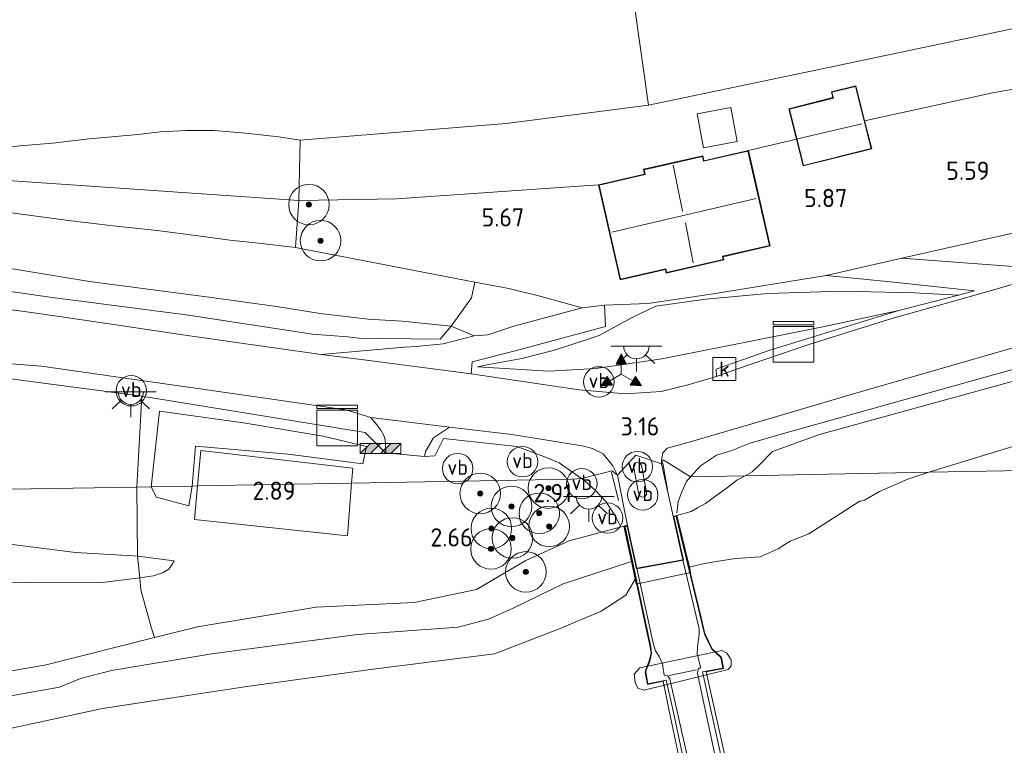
# Model space of a CAD drawing. Extents: x 130905 to 137824, y 412333 to 417928.
# Tile 38 of 256: x 131908 to 132005, y 413282 to 413354. Entities that reach past the tile are written whole.
import ezdxf
from ezdxf.enums import TextEntityAlignment as Align
from ezdxf.lldxf.tags import DXFTag

# ---------------------------------------------------------------- set-up
doc = ezdxf.new("R2010")
doc.units = 0
for name, color, linetype, lineweight in [('B-ME-BC-BETONVORM-GV', 50, 'Continuous', 18), ('B-ME-BV-LEUNING-G', 210, 'BV-LEUNING', 18), ('B-ME-GR-BOOM-S', 90, 'Continuous', 25), ('B-ME-GR-GRAS-GV', 60, 'Continuous', 13), ('B-ME-GR-MOERAS-GV', 120, 'Continuous', 13), ('B-ME-GR-STRUIK-GV', 90, 'Continuous', 13), ('B-ME-GW-TALUD_KRUIN-G', 90, 'Continuous', 18), ('B-ME-GW-TALUD_TEEN-G', 90, 'Continuous', 18), ('B-ME-IE-MEUBILAIR_WEGMEUBILAIR-S', 7, 'Continuous', 25), ('B-ME-IE-MEUBILAIR_WEGMEUBILAIR_PARKEERMAATREGEL-G', 7, 'Continuous', 18), ('B-ME-IE-MEUBILAIR_WEGMEUBILAIR_VERKEERSBORD-S', 7, 'Continuous', 25), ('B-ME-IE-TERREINAFSCHEIDING_DOORGANG-G', 210, 'Continuous', 18), ('B-ME-IE-TERREINAFSCHEIDING_KUNSTMATIG_HEKWERK-G', 20, 'IE-TERREINAFSCHEIDING-KUNSTMATIG', 18), ('B-ME-KG-KADASTRAAL_DAKRAND-G', 170, 'Continuous', 18), ('B-ME-KG-KADASTRAAL_NOK-G', 10, 'Continuous', 18), ('B-ME-KL-DATA-S', 90, 'Continuous', 25), ('B-ME-KL-ET_LS_OV_LICHTPUNT-S', 190, 'Continuous', 25), ('B-ME-KW-KUNSTWERK_BRUG-GV', 170, 'Continuous', 18), ('B-ME-KW-KUNSTWERK_LANDHOOFD-GV', 170, 'Continuous', 18), ('B-ME-KW-KUNSTWERK_PIJLER-GV', 170, 'Continuous', 18), ('B-ME-KW-VOEGOVERGANG-G', 170, 'Continuous', 18), ('B-ME-OB-OEVERVOORZIENING-G', 7, 'Continuous', 18), ('B-ME-OG-BEBOUWING_BEDRIJVEN-GV', 7, 'Continuous', 18), ('B-ME-OG-BEBOUWING_LUIFEL-GV', 7, 'Continuous', 18), ('B-ME-OG-BEBOUWING_WONINGBOUW-GV', 7, 'Continuous', 18), ('B-ME-OG-TERREIN_GROEN_TUIN-GV', 7, 'Continuous', 18), ('B-ME-OG-WATER_KANAAL-GV', 120, 'Continuous', 18), ('B-ME-RI-GWA_KOLK-S', 30, 'Continuous', 25), ('B-ME-VH-VERHARDING_ASFALT-GV', 252, 'Continuous', 18), ('B-ME-VH-VERHARDING_HALFVERHARDING-GV', 252, 'Continuous', 18), ('B-ME-VH-VERHARDING_STRAATBAKSTEEN-GV', 252, 'Continuous', 18), ('B-ME-VH-VERHARDING_TEGEL-GV', 252, 'Continuous', 18), ('B-ME-WH-WINTERBED-G', 150, 'WH-WINTERBED', 18), ('X-XX-AL-HOOGTELABEL-S', 7, 'Continuous', 25)]:
    doc.layers.add(name, color=color, linetype=linetype, lineweight=lineweight)
doc.styles.add('NLCS-ISO', font='NLCS-ISO.ttf')
doc.styles.add('NLCS-ISO-ANNOTATIVE-T18', font='NLCS-ISO.ttf', dxfattribs={"height": 1.8})
doc.styles.get("Standard").update_dxf_attribs({"font": 'arial.ttf'})
doc.linetypes.add('BV-LEUNING', pattern='A,1,[69,NLCS.SHX,S=0.2,R=0,X=0,Y=0],1', length=2)
doc.linetypes.add('IE-TERREINAFSCHEIDING-KUNSTMATIG', pattern='A,4,[82,NLCS.SHX,S=0.75,R=90,X=0,Y=0],4,-2', length=10)
tags = doc.linetypes.add('WH-WINTERBED', pattern='A,6,-3.5,["WB",Standard,S=1.8,R=0,X=-1.5,Y=-0.9],-3.5,6,-3.5,6,-3.5,6,-3.5,6,-3.5', length=51).pattern_tags.tags
tags[6] = DXFTag(74, 10)

# ---------------------------------------------------------------- blocks, each defined once
blk = doc.blocks.new('SKL-ET_OV_LICHTPUNT-SO')
at = {"color": 0, "linetype": 'ByBlock', "lineweight": 18}
for points in [[(-1.25, 0), (-2.5, 0)], [(1.25, 0), (2.5, 0)], [(-0.915, -0.851), (-1.831, -1.703)], [(0.915, -0.851), (1.831, -1.703)], [(0, -1.25), (0, -2.5)]]:
    blk.add_lwpolyline(points, dxfattribs=at)
blk.add_lwpolyline([(0, 0), (1.25, 0, -1), (-1.25, 0)], format="xyb", close=True, dxfattribs=at)
blk = doc.blocks.new('SIE-WEG_PAAL_VERKEERSBORD-SO')
at = {"color": 0, "linetype": 'ByBlock', "lineweight": 18}
blk.add_circle((0, 0), 1.5, dxfattribs=at)
at = {"color": 0, "linetype": 'ByBlock', "lineweight": 18, "style": 'NLCS-ISO'}
blk.add_text('vb', height=1.5, dxfattribs=at).set_placement((0, 0.132), align=Align.MIDDLE_CENTER)
blk = doc.blocks.new('SAL-HOOGTELABEL-SO')
at = {"color": 0, "linetype": 'ByBlock', "lineweight": -2, "style": 'NLCS-ISO-ANNOTATIVE-T18'}
blk.add_attdef('HOOGTE', text='', height=1.8, dxfattribs=at).set_placement((2.788, 0), align=Align.RIGHT)
blk = doc.blocks.new('SGR-BOOM_01-SO')
at = {"linetype": 'ByBlock', "lineweight": 18}
h = blk.add_hatch(color=0, dxfattribs=at)
h.dxf.hatch_style = 1
edge = h.paths.add_edge_path()
edge.add_arc((0, 0), 0.25, 0, 360)
at = {"color": 0, "linetype": 'ByBlock', "lineweight": 18}
for radius in [2, 0.25]:
    blk.add_circle((0, 0), radius, dxfattribs=at)
blk = doc.blocks.new('SKL-DATA_KAST-SO')
at = {"color": 0, "linetype": 'ByBlock', "lineweight": 18}
for points in [[(-2, 2), (2, 2), (2, 1.68), (-2, 1.68)], [(-2, 1.52), (2, 1.52), (2, -2), (-2, -2)]]:
    blk.add_lwpolyline(points, close=True, dxfattribs=at)
blk = doc.blocks.new('SIE-WEG_VERKEERSBORD_WEGWIJZER-SO')
at = {"linetype": 'ByBlock', "lineweight": 18}
h = blk.add_hatch(color=0, dxfattribs=at)
h.dxf.hatch_style = 1
h.paths.add_polyline_path([(0.5, 1), (0, 2), (-0.5, 1)])
h = blk.add_hatch(color=0, dxfattribs=at)
h.dxf.hatch_style = 1
h.paths.add_polyline_path([(-1.384, -0.222), (-2, -1.155), (-0.884, -1.088)])
h = blk.add_hatch(color=0, dxfattribs=at)
h.dxf.hatch_style = 1
h.paths.add_polyline_path([(1.384, -0.222), (2, -1.155), (0.884, -1.088)])
at = {"color": 0, "linetype": 'ByBlock', "lineweight": 18}
for points in [[(0.5, 1), (0, 2), (-0.5, 1)], [(-1.384, -0.222), (-2, -1.155), (-0.884, -1.088)], [(1.384, -0.222), (2, -1.155), (0.884, -1.088)]]:
    blk.add_lwpolyline(points, close=True, dxfattribs=at)
for points in [[(0, 1), (0, 0)], [(-1.134, -0.655), (0, 0)], [(1.134, -0.655), (0, 0)]]:
    blk.add_lwpolyline(points, dxfattribs=at)
blk = doc.blocks.new('SRI-KOLK-SO')
at = {"color": 0, "linetype": 'ByBlock', "lineweight": 18}
blk.add_lwpolyline([(-1.125, -1.125), (1.125, -1.125), (1.125, 1.125), (-1.125, 1.125)], close=True, dxfattribs=at)
at = {"color": 0, "linetype": 'ByBlock', "lineweight": 18, "style": 'NLCS-ISO'}
blk.add_text('k', height=1.5, dxfattribs=at).set_placement((0, 0), align=Align.MIDDLE_CENTER)
blk = doc.blocks.new('SIE-WEG_SLAGBOOM-SO')
at = {"linetype": 'ByBlock', "lineweight": 18}
h = blk.add_hatch(color=0, dxfattribs=at)
h.dxf.hatch_style = 1
h.paths.add_polyline_path([(0, 0.5), (-1, 0.5), (-2, -0.5), (-1, -0.5)])
h.paths.add_polyline_path([(2, 0.5), (1, 0.5), (0, -0.5), (1, -0.5)])
at = {"color": 0, "linetype": 'ByBlock', "lineweight": 18}
blk.add_lwpolyline([(-2, 0.5), (2, 0.5), (2, -0.5), (-2, -0.5)], close=True, dxfattribs=at)
for points in [[(-2, -0.5), (-1, 0.5)], [(-1, -0.5), (0, 0.5)], [(0, -0.5), (1, 0.5)], [(1, -0.5), (2, 0.5)]]:
    blk.add_lwpolyline(points, dxfattribs=at)

msp = doc.modelspace()

# ---------------------------------------------------------------- linework, layer by layer
at = {"layer": 'B-ME-BC-BETONVORM-GV'}
for points in [[(131940.28, 413308.056, 3.092), (131925.119, 413307.776, 3.116), (131925.443, 413311.259, 3.15), (131940.419, 413309.527, 3.15)], [(131940.28, 413308.056, 3.092), (131939.898, 413302.854, 3.175), (131924.823, 413304.468, 3.175), (131925.119, 413307.776, 3.116)]]:
    msp.add_polyline3d(points, close=True, dxfattribs=at)
at = {"layer": 'B-ME-BV-LEUNING-G'}
for points in [[(131981.237, 413265.567, 3.198), (131977.599, 413280.65, 3.558), (131976.85, 413280.474, 3.283), (131974.877, 413289.45, 3.649), (131976.892, 413289.828, 3.636), (131976.712, 413290.86, 3.546), (131976.64, 413290.949, 3.546), (131975.801, 413291.693, 3.546), (131975.16, 413293.006, 3.472), (131975.074, 413293.195, 3.423), (131972.294, 413304.753, 3.116)], [(131967.263, 413303.736, 3.116), (131969.336, 413294.047, 3.361), (131969.792, 413291.916, 3.414), (131969.867, 413291.266, 3.432), (131969.696, 413290.525, 3.462), (131969.347, 413289.627, 3.58), (131969.305, 413289.435, 3.612), (131969.497, 413288.283, 3.64), (131971.298, 413288.64, 3.509), (131971.927, 413285.909, 3.628), (131973.254, 413279.718, 3.69), (131972.562, 413279.577, 3.702), (131975.828, 413264.519, 3.294)]]:
    msp.add_polyline3d(points, dxfattribs=at)
at = {"layer": 'B-ME-GR-GRAS-GV'}
for points in [[(131988.561, 413349.296, 5.203), (131969.566, 413345.305, 5.252), (131968.294, 413354.385, 3.189), (131967.946, 413358.757, 2.194), (131967.779, 413361.313, 1.636), (131972.938, 413362.256, 1.586), (131977.47, 413362.993, 1.536), (131982.832, 413363.854, 1.618), (131987.478, 413364.662, 1.591), (131990.883, 413365.314, 1.664), (131994.78, 413366.059, 1.6), (131999.877, 413367.146, 1.663), (132007.242, 413368.83, 1.671), (132013.479, 413370.427, 1.71), (132017.573, 413370.978, 1.714), (132033.41, 413374.193, 1.714), (132032.073, 413358.001, 5.142), (132019.013, 413355.284, 5.122), (132008.38, 413353.448, 4.852)], [(132017.282, 413331.507, 4.061), (132010.351, 413329.036, 3.792), (131994.539, 413330.235, 5.217), (132012.299, 413334.247, 4.896), (132019.307, 413333.473, 4.27), (132018.993, 413332.33, 4.435)], [(131950.125, 413323.524, 3.663), (131949.048, 413322.243, 3.403), (131943.269, 413322.308, 3.475), (131941.601, 413322.295, 3.473), (131939.94, 413322.464, 3.499), (131936.44, 413322.745, 3.61), (131924.014, 413324.647, 3.691), (131910.549, 413326.379, 4.021), (131895.748, 413328.535, 4.316), (131885.532, 413329.887, 4.727), (131876.887, 413331.243, 4.863), (131876.904, 413332.063, 4.879), (131889.208, 413330.592, 4.339), (131903.267, 413329.767, 4.375), (131914.465, 413327.932, 3.994), (131926.486, 413326.349, 3.777), (131933.128, 413325.421, 3.603), (131937.212, 413324.783, 3.541), (131941.934, 413324.232, 3.547), (131945.301, 413324.028, 3.662)], [(131953.719, 413322.671, 3.64), (131952.375, 413322.56, 3.542), (131950.125, 413323.524, 3.663), (131952.132, 413326.332, 4.621), (131952.457, 413327.876, 5.49), (131955.803, 413327.231, 5.34), (131958.861, 413326.479, 5.165), (131963.041, 413325.322, 5.428), (131956.281, 413323.523, 4.211)], [(132001.712, 413327.024, 3.667), (132000.14, 413326.583, 3.659), (131995.709, 413326.813, 4.328), (131988.665, 413326.976, 5.153), (131981.335, 413326.752, 5.34), (131975.221, 413326.178, 5.603), (131970.295, 413325.497, 5.853), (131968.107, 413324.464, 5.728), (131966.016, 413323.341, 5.463), (131964.707, 413322.61, 5.297), (131963.335, 413322.145, 5.032), (131960.316, 413321.171, 4.556), (131957.068, 413320.339, 4.191), (131953.827, 413319.748, 3.661), (131952.706, 413319.532, 3.44), (131959.708, 413319.093, 3.337), (131964.392, 413319.358, 3.546), (131970.882, 413320.3, 3.502), (131977.676, 413321.664, 3.271), (131986.758, 413323.467, 3.458), (131994.238, 413325.074, 3.48), (131981.421, 413321.122, 3.255), (131976.228, 413319.284, 3.267), (131976.261, 413318.556, 3.267), (131973.57, 413317.787, 3.267), (131970.807, 413317.102, 3.267), (131967.316, 413316.87, 3.267), (131962.723, 413317.245, 3.267), (131952.096, 413318.824, 3.156), (131952.204, 413320.008, 3.403), (131956.443, 413321.108, 4.003), (131965.346, 413323.482, 5.366), (131965.223, 413325.592, 5.553), (131969.491, 413325.773, 5.617), (131975.743, 413326.689, 5.642), (131987.09, 413328.514, 5.217), (131993.083, 413327.917, 4.792)], [(131976.267, 413310.8, 3.059), (131974.703, 413309.755, 3.017), (131973.725, 413308.676, 2.968), (131971.002, 413310.354, 3.465), (131970.859, 413309.968, 3.465), (131970.858, 413310.324, 3.465), (131970.996, 413311.037, 3.465), (131971.393, 413311.496, 3.465), (131973.587, 413312.106, 3.465), (131979.439, 413313.804, 2.94), (131989.544, 413316.791, 3.004), (132009.591, 413322.585, 3.344), (132029.59, 413327.867, 3.996), (132029.405, 413325.911, 3.666), (132020.76, 413323.558, 3.629), (132005.817, 413319.363, 3.252), (131983.108, 413313.016, 2.886), (131979.595, 413311.984, 2.945), (131977.78, 413311.282, 2.945)], [(131964.392, 413319.358, 3.546), (131959.708, 413319.093, 3.337), (131952.706, 413319.532, 3.44), (131953.827, 413319.748, 3.661), (131957.068, 413320.339, 4.191), (131960.316, 413321.171, 4.556), (131963.335, 413322.145, 5.032), (131964.707, 413322.61, 5.297), (131966.016, 413323.341, 5.463), (131968.107, 413324.464, 5.728), (131970.295, 413325.497, 5.853), (131975.221, 413326.178, 5.603), (131981.335, 413326.752, 5.34), (131988.665, 413326.976, 5.153), (131995.709, 413326.813, 4.328), (132000.14, 413326.583, 3.659), (131994.238, 413325.074, 3.48), (131986.758, 413323.467, 3.458), (131977.676, 413321.664, 3.271), (131970.882, 413320.3, 3.502)], [(131979.102, 413308.772, 2.651), (131973.725, 413308.676, 2.968), (131974.703, 413309.755, 3.017), (131976.267, 413310.8, 3.059), (131977.78, 413311.282, 2.945), (131979.595, 413311.984, 2.945), (131983.108, 413313.016, 2.886), (132005.817, 413319.363, 3.252), (132020.76, 413323.558, 3.629), (132029.405, 413325.911, 3.666), (132029.305, 413324.437, 3.438), (132005.061, 413317.969, 3.084), (131986.411, 413312.841, 2.784), (131981.8, 413311.166, 2.606), (131980.385, 413309.724, 2.619), (131979.772, 413309.18, 2.615)], [(131997.207, 413309.133, 0.7), (131979.102, 413308.772, 2.651), (131979.772, 413309.18, 2.615), (131980.385, 413309.724, 2.619), (131981.8, 413311.166, 2.606), (131986.411, 413312.841, 2.784), (132005.061, 413317.969, 3.084), (132029.305, 413324.437, 3.438), (132028.745, 413316.245, 0.7), (132021.661, 413314.71, 0.7), (132005.476, 413311.657, 0.7)], [(131919.617, 413316.613, 3.559), (131941.636, 413313.046, 3.144), (131943.643, 413311.053, 3.064), (131947.501, 413310.68, 3.071), (131948.502, 413310.744, 3.214), (131949.378, 413312.46, 3.264), (131956.58, 413311.672, 3.264), (131957.907, 413311.185, 3.268), (131959.076, 413310.738, 3.268), (131960.756, 413310.052, 3.25), (131962.957, 413308.517, 3.204), (131962.013, 413308.457, 3.058), (131940.28, 413308.056, 3.092), (131940.419, 413309.527, 3.15), (131925.443, 413311.259, 3.15), (131925.119, 413307.776, 3.116), (131924.595, 413307.766, 3.117), (131924.918, 413311.709, 3.267), (131934.051, 413310.914, 3.242), (131941.425, 413309.967, 3.304), (131941.773, 413311.68, 3.292), (131937.489, 413312.703, 3.342), (131929.644, 413313.992, 3.542), (131921.385, 413315.143, 3.642), (131920.561, 413307.685, 3.442), (131919.149, 413307.658, 3.284)], [(131956.098, 413312.867, 3.042), (131963.017, 413311.747, 3.291), (131964.06, 413311.467, 3.291), (131965.09, 413310.931, 3.266), (131966.051, 413309.752, 3.241), (131966.498, 413308.842, 3.266), (131965.983, 413309.267, 3.266), (131962.957, 413308.517, 3.204), (131960.756, 413310.052, 3.25), (131959.076, 413310.738, 3.268), (131957.907, 413311.185, 3.268), (131956.58, 413311.672, 3.264), (131949.378, 413312.46, 3.264), (131948.502, 413310.744, 3.214), (131947.501, 413310.68, 3.071), (131947.582, 413311.178, 3.076), (131948.376, 413312.517, 3.097), (131949.97, 413313.584, 3.067)], [(131971.002, 413310.354, 3.465), (131973.725, 413308.676, 2.968), (131979.102, 413308.772, 2.651), (131978.282, 413308.338, 2.739), (131977.369, 413307.638, 2.775), (131976.311, 413306.882, 2.831), (131975.176, 413306.065, 2.861), (131974.407, 413305.631, 2.919), (131973.784, 413305.251, 3.001), (131972.368, 413304.87, 3.116), (131972.261, 413304.849, 3.116), (131972.101, 413304.816, 3.116), (131972.01, 413304.798, 3.116), (131970.859, 413309.968, 3.465)], [(131967.144, 413303.814, 3.116), (131961.765, 413302.378, 2.679), (131957.469, 413300.439, 2.466), (131952.626, 413297.566, 2.154), (131946.465, 413296.297, 2.304), (131936.801, 413295.828, 2.554), (131925.12, 413293.902, 2.291), (131920.894, 413292.837, 2.231), (131920.539, 413293.864, 2.66), (131919.545, 413297.53, 2.748), (131919.419, 413298.732, 2.942), (131920.78, 413298.916, 2.471), (131921.664, 413299.213, 2.645), (131922.281, 413299.573, 2.695), (131922.572, 413299.999, 3.02), (131922.801, 413300.408, 3.073), (131919.198, 413300.852, 3.284), (131919.149, 413307.658, 3.284), (131920.561, 413307.685, 3.442), (131921.082, 413306.674, 3.455), (131924.276, 413305.813, 3.18), (131924.595, 413307.766, 3.117), (131925.119, 413307.776, 3.116), (131924.823, 413304.468, 3.175), (131939.898, 413302.854, 3.175), (131940.28, 413308.056, 3.092), (131962.013, 413308.457, 3.058), (131962.957, 413308.517, 3.204), (131965.983, 413309.267, 3.266), (131966.498, 413308.842, 3.266), (131967.508, 413303.887, 3.116), (131967.405, 413303.867, 3.116), (131967.238, 413303.833, 3.116)], [(131974.667, 413300.038, 0.7), (131973.596, 413299.776, 0.7), (131972.368, 413304.87, 3.116), (131973.784, 413305.251, 3.001), (131974.407, 413305.631, 2.919), (131975.176, 413306.065, 2.861), (131976.311, 413306.882, 2.831), (131977.369, 413307.638, 2.775), (131978.282, 413308.338, 2.739), (131979.102, 413308.772, 2.651), (131997.207, 413309.133, 0.7), (131995.124, 413308.438, 0.7), (131992.34, 413307.237, 0.7), (131990.852, 413306.393, 0.7), (131990.334, 413306.235, 0.7), (131985.382, 413303.058, 0.7), (131983.519, 413302.349, 0.7), (131982.999, 413302.019, 0.7), (131982.338, 413301.568, 0.7), (131980.588, 413300.799, 0.7), (131978.157, 413300.64, 0.7), (131975.652, 413300.22, 0.7)], [(131919.419, 413298.732, 2.942), (131915.704, 413298.271, 2.508), (131908.399, 413298.294, 2.608), (131904.056, 413298.247, 2.596), (131900.552, 413298.033, 2.608), (131895.904, 413296.781, 2.496), (131898.462, 413298.542, 2.946), (131900.537, 413300.054, 3.158), (131902.918, 413301.457, 3.321), (131906.079, 413302.102, 3.421), (131913.079, 413301.231, 3.371), (131918.781, 413300.904, 3.308), (131919.198, 413300.852, 3.284)], [(131920.78, 413298.916, 2.471), (131919.419, 413298.732, 2.942), (131919.198, 413300.852, 3.284), (131922.801, 413300.408, 3.073), (131922.572, 413299.999, 3.02), (131922.281, 413299.573, 2.695), (131921.664, 413299.213, 2.645)]]:
    msp.add_polyline3d(points, close=True, dxfattribs=at)
for points in [[(131968.294, 413354.385, 3.189), (131969.566, 413345.305, 5.252), (131955.54, 413343.501, 5.424), (131935.23, 413341.876, 5.655), (131933.118, 413342.187, 5.524), (131931.61, 413342.34, 5.512), (131929.837, 413342.555, 5.539), (131926.745, 413342.821, 5.635), (131924.034, 413342.806, 5.673), (131921.448, 413342.698, 5.707), (131919.241, 413342.421, 5.662), (131914.482, 413341.981, 5.712), (131910.82, 413341.57, 5.658), (131907.618, 413341.319, 5.728), (131904.95, 413341.015, 5.672)], [(131904.95, 413341.015, 5.672), (131907.618, 413341.319, 5.728), (131910.82, 413341.57, 5.658), (131914.482, 413341.981, 5.712), (131919.241, 413342.421, 5.662), (131921.448, 413342.698, 5.707), (131924.034, 413342.806, 5.673), (131926.745, 413342.821, 5.635), (131929.837, 413342.555, 5.539), (131931.61, 413342.34, 5.512), (131933.118, 413342.187, 5.524), (131935.23, 413341.876, 5.655), (131935.093, 413335.917, 5.888), (131934.777, 413331.269, 5.778), (131931.167, 413331.712, 5.774), (131928.306, 413332, 5.763), (131925.189, 413332.427, 5.863), (131921.155, 413332.958, 5.994), (131916.796, 413333.421, 6.066), (131912.385, 413333.953, 6.034), (131905.521, 413334.873, 5.885)], [(131905.521, 413334.873, 5.885), (131912.385, 413333.953, 6.034), (131916.796, 413333.421, 6.066), (131921.155, 413332.958, 5.994), (131925.189, 413332.427, 5.863), (131928.306, 413332, 5.763), (131931.167, 413331.712, 5.774), (131934.777, 413331.269, 5.778), (131944.621, 413329.385, 5.628), (131952.457, 413327.876, 5.49), (131952.132, 413326.332, 4.621), (131950.125, 413323.524, 3.663), (131945.301, 413324.028, 3.662), (131941.934, 413324.232, 3.547), (131937.212, 413324.783, 3.541), (131933.128, 413325.421, 3.603), (131926.486, 413326.349, 3.777), (131914.465, 413327.932, 3.994), (131903.267, 413329.767, 4.375)], [(131895.748, 413328.535, 4.316), (131910.549, 413326.379, 4.021), (131924.014, 413324.647, 3.691), (131936.44, 413322.745, 3.61), (131939.94, 413322.464, 3.499), (131941.601, 413322.295, 3.473), (131943.269, 413322.308, 3.475), (131949.048, 413322.243, 3.403), (131950.125, 413323.524, 3.663), (131952.375, 413322.56, 3.542), (131949.328, 413321.79, 3.513), (131946.668, 413321.52, 3.388), (131945.512, 413321.447, 3.384), (131937.298, 413320.73, 3.364), (131927.809, 413322.088, 3.514), (131923.913, 413322.646, 3.576), (131913.963, 413324.134, 3.706), (131908.97, 413324.85, 3.886), (131903.492, 413325.605, 3.916)], [(131892.798, 413320.184, 4.091), (131919.617, 413316.613, 3.559), (131919.149, 413307.658, 3.284), (131900.237, 413307.349, 3.56)], [(131906.336, 413319.86, 3.858), (131909.724, 413319.591, 3.777), (131922.813, 413317.722, 3.492), (131924.689, 413317.452, 3.471), (131939.724, 413315.29, 3.302), (131942.212, 413314.527, 3.25), (131942.786, 413313.809, 3.198), (131943.18, 413313.278, 3.109), (131943.493, 413312.762, 3.071), (131943.611, 413312.313, 3.056), (131943.652, 413311.795, 3.076), (131943.668, 413311.261, 3.067), (131943.643, 413311.053, 3.064), (131941.636, 413313.046, 3.144), (131919.617, 413316.613, 3.559), (131892.798, 413320.184, 4.091)], [(131900.237, 413307.349, 3.56), (131919.149, 413307.658, 3.284), (131919.198, 413300.852, 3.284), (131918.781, 413300.904, 3.308), (131913.079, 413301.231, 3.371), (131906.079, 413302.102, 3.421)], [(131892.433, 413287.065, 2.116), (131910.216, 413290.147, 2.079), (131920.894, 413292.837, 2.231), (131925.12, 413293.902, 2.291), (131936.801, 413295.828, 2.554), (131946.465, 413296.297, 2.304), (131952.626, 413297.566, 2.154), (131957.469, 413300.439, 2.466), (131961.765, 413302.378, 2.679), (131967.144, 413303.814, 3.116), (131967.885, 413300.349, 0.968), (131961.163, 413298.135, 1.031), (131956.172, 413295.699, 0.944), (131953.799, 413294.637, 0.981), (131950.807, 413293.875, 0.956), (131940.898, 413293.15, 1.094), (131926.517, 413291.218, 0.956), (131916.633, 413289.604, 0.831), (131913.571, 413288.809, 0.719), (131911.523, 413287.957, 0.669), (131893.453, 413284.71, 0.819)], [(131904.056, 413298.247, 2.596), (131908.399, 413298.294, 2.608), (131915.704, 413298.271, 2.508), (131919.419, 413298.732, 2.942), (131919.545, 413297.53, 2.748), (131920.539, 413293.864, 2.66), (131920.894, 413292.837, 2.231), (131910.216, 413290.147, 2.079), (131892.433, 413287.065, 2.116)]]:
    msp.add_polyline3d(points, dxfattribs=at)
at = {"layer": 'B-ME-GR-MOERAS-GV'}
msp.add_polyline3d([(131893.453, 413284.71, 0.819), (131911.523, 413287.957, 0.669), (131913.571, 413288.809, 0.719), (131916.633, 413289.604, 0.831), (131926.517, 413291.218, 0.956), (131940.898, 413293.15, 1.094), (131950.807, 413293.875, 0.956), (131953.799, 413294.637, 0.981), (131956.172, 413295.699, 0.944), (131961.163, 413298.135, 1.031), (131967.885, 413300.349, 0.968), (131968.259, 413298.601, 0.7), (131967.331, 413297, 0.7), (131964.912, 413295.438, 0.7), (131960.872, 413293.732, 0.7), (131954.397, 413291.216, 0.7), (131942.429, 413289.718, 0.7), (131929.99, 413288.026, 0.7), (131915.75, 413285.852, 0.7), (131902.519, 413282.97, 0.7)], dxfattribs=at)
at = {"layer": 'B-ME-GR-STRUIK-GV'}
for points in [[(131937.489, 413312.703, 3.342), (131941.773, 413311.68, 3.292), (131941.425, 413309.967, 3.304), (131934.051, 413310.914, 3.242), (131924.918, 413311.709, 3.267), (131924.595, 413307.766, 3.117), (131920.561, 413307.685, 3.442), (131921.385, 413315.143, 3.642), (131929.644, 413313.992, 3.542)], [(131924.595, 413307.766, 3.117), (131924.276, 413305.813, 3.18), (131921.082, 413306.674, 3.455), (131920.561, 413307.685, 3.442)]]:
    msp.add_polyline3d(points, close=True, dxfattribs=at)
at = {"layer": 'B-ME-GW-TALUD_KRUIN-G'}
for points in [[(132008.38, 413353.448, 4.852), (131988.561, 413349.296, 5.203), (131969.566, 413345.305, 5.252), (131955.54, 413343.501, 5.424), (131935.23, 413341.876, 5.655)], [(131935.23, 413341.876, 5.655), (131933.118, 413342.187, 5.524), (131931.61, 413342.34, 5.512), (131929.837, 413342.555, 5.539), (131926.745, 413342.821, 5.635), (131924.034, 413342.806, 5.673), (131921.448, 413342.698, 5.707), (131919.241, 413342.421, 5.662), (131914.482, 413341.981, 5.712), (131910.82, 413341.57, 5.658), (131907.618, 413341.319, 5.728), (131904.95, 413341.015, 5.672)], [(131867.725, 413334.069, 5.288), (131876.612, 413334.626, 5.573), (131881.237, 413334.862, 5.537), (131886.1, 413335.08, 5.709), (131889.346, 413335.132, 5.74), (131894.089, 413335.154, 5.777), (131899.996, 413335.178, 5.795), (131905.521, 413334.873, 5.885), (131912.385, 413333.953, 6.034), (131916.796, 413333.421, 6.066), (131921.155, 413332.958, 5.994), (131925.189, 413332.427, 5.863), (131928.306, 413332, 5.763), (131931.167, 413331.712, 5.774), (131934.777, 413331.269, 5.778)], [(132012.299, 413334.247, 4.896), (131994.539, 413330.235, 5.217)], [(131934.777, 413331.269, 5.778), (131944.621, 413329.385, 5.628), (131952.457, 413327.876, 5.49)], [(131952.457, 413327.876, 5.49), (131955.803, 413327.231, 5.34), (131958.861, 413326.479, 5.165), (131963.041, 413325.322, 5.428)], [(131987.09, 413328.514, 5.217), (131975.743, 413326.689, 5.642), (131969.491, 413325.773, 5.617)], [(131970.295, 413325.497, 5.853), (131975.221, 413326.178, 5.603), (131981.335, 413326.752, 5.34), (131988.665, 413326.976, 5.153), (131995.709, 413326.813, 4.328), (132000.14, 413326.583, 3.659)], [(131952.706, 413319.532, 3.44), (131953.827, 413319.748, 3.661), (131957.068, 413320.339, 4.191), (131960.316, 413321.171, 4.556), (131963.335, 413322.145, 5.032), (131964.707, 413322.61, 5.297), (131966.016, 413323.341, 5.463), (131968.107, 413324.464, 5.728), (131970.295, 413325.497, 5.853)], [(131979.102, 413308.772, 2.651), (131979.772, 413309.18, 2.615), (131980.385, 413309.724, 2.619), (131981.8, 413311.166, 2.606), (131986.411, 413312.841, 2.784), (132005.061, 413317.969, 3.084), (132029.305, 413324.437, 3.438)], [(131979.102, 413308.772, 2.651), (131978.282, 413308.338, 2.739), (131977.369, 413307.638, 2.775), (131976.311, 413306.882, 2.831), (131975.176, 413306.065, 2.861), (131974.407, 413305.631, 2.919), (131973.784, 413305.251, 3.001), (131972.368, 413304.87, 3.116)], [(131967.144, 413303.814, 3.116), (131961.765, 413302.378, 2.679), (131957.469, 413300.439, 2.466), (131952.626, 413297.566, 2.154), (131946.465, 413296.297, 2.304), (131936.801, 413295.828, 2.554), (131925.12, 413293.902, 2.291), (131920.894, 413292.837, 2.231), (131910.216, 413290.147, 2.079), (131892.433, 413287.065, 2.116), (131865.367, 413281.749, 2.079), (131839.453, 413276.497, 2.029), (131817.122, 413272.426, 1.991), (131792.49, 413267.384, 2.003), (131771.641, 413263.814, 1.854), (131741.377, 413258.71, 1.941)], [(131895.904, 413296.781, 2.496), (131898.462, 413298.542, 2.946), (131900.537, 413300.054, 3.158), (131902.918, 413301.457, 3.321), (131906.079, 413302.102, 3.421), (131913.079, 413301.231, 3.371), (131918.781, 413300.904, 3.308), (131919.198, 413300.852, 3.284), (131922.801, 413300.408, 3.073)]]:
    msp.add_polyline3d(points, dxfattribs=at)
at = {"layer": 'B-ME-GW-TALUD_TEEN-G'}
for points in [[(131867.725, 413334.069, 5.288), (131871.203, 413332.45, 5.071), (131872.575, 413332.309, 5.048), (131876.904, 413332.063, 4.879), (131889.208, 413330.592, 4.339), (131903.267, 413329.767, 4.375), (131914.465, 413327.932, 3.994), (131926.486, 413326.349, 3.777), (131933.128, 413325.421, 3.603), (131937.212, 413324.783, 3.541), (131941.934, 413324.232, 3.547), (131945.301, 413324.028, 3.662), (131950.125, 413323.524, 3.663), (131952.375, 413322.56, 3.542), (131953.719, 413322.671, 3.64), (131956.281, 413323.523, 4.211), (131963.041, 413325.322, 5.428)], [(131994.238, 413325.074, 3.48), (131986.758, 413323.467, 3.458), (131977.676, 413321.664, 3.271), (131970.882, 413320.3, 3.502), (131964.392, 413319.358, 3.546), (131959.708, 413319.093, 3.337), (131952.706, 413319.532, 3.44)], [(131728.383, 413254.106, 0.7), (131738.988, 413255.901, 0.794), (131746.855, 413257.495, 0.756), (131759.366, 413259.391, 0.756), (131772.61, 413261.884, 0.831), (131790.683, 413264.766, 0.944), (131808.353, 413268.444, 1.044), (131824.756, 413271.525, 0.881), (131840.877, 413274.726, 0.906), (131858.232, 413278.115, 0.994), (131874.016, 413281.016, 0.931), (131893.453, 413284.71, 0.819), (131911.523, 413287.957, 0.669), (131913.571, 413288.809, 0.719), (131916.633, 413289.604, 0.831), (131926.517, 413291.218, 0.956), (131940.898, 413293.15, 1.094), (131950.807, 413293.875, 0.956), (131953.799, 413294.637, 0.981), (131956.172, 413295.699, 0.944), (131961.163, 413298.135, 1.031), (131967.885, 413300.349, 0.968)], [(131920.78, 413298.916, 2.471), (131921.664, 413299.213, 2.645), (131922.281, 413299.573, 2.695), (131922.572, 413299.999, 3.02), (131922.801, 413300.408, 3.073)], [(131920.78, 413298.916, 2.471), (131919.419, 413298.732, 2.942), (131915.704, 413298.271, 2.508), (131908.399, 413298.294, 2.608), (131904.056, 413298.247, 2.596), (131900.552, 413298.033, 2.608), (131895.904, 413296.781, 2.496)]]:
    msp.add_polyline3d(points, dxfattribs=at)
at = {"layer": 'B-ME-IE-MEUBILAIR_WEGMEUBILAIR_PARKEERMAATREGEL-G'}
for points in [[(131970.995, 413310.036, 3.302), (131971.433, 413307.433, 3.208)], [(131965.925, 413309.137, 3.258), (131966.621, 413306.341, 3.185)]]:
    msp.add_polyline3d(points, dxfattribs=at)
at = {"layer": 'B-ME-IE-TERREINAFSCHEIDING_DOORGANG-G'}
for points in [[(131943.643, 413311.053, 3.064), (131947.501, 413310.68, 3.071)], [(131919.545, 413297.53, 2.748), (131920.539, 413293.864, 2.66)]]:
    msp.add_polyline3d(points, dxfattribs=at)
at = {"layer": 'B-ME-IE-TERREINAFSCHEIDING_KUNSTMATIG_HEKWERK-G'}
for points in [[(131966.904, 413368.723, 1.027), (131967.779, 413361.313, 1.636), (131967.946, 413358.757, 2.194), (131968.294, 413354.385, 3.189), (131969.566, 413345.305, 5.252)], [(131934.777, 413331.269, 5.778), (131935.093, 413335.917, 5.888), (131935.23, 413341.876, 5.655)], [(131869.003, 413332.186, 5.103), (131876.887, 413331.243, 4.863), (131885.532, 413329.887, 4.727), (131895.748, 413328.535, 4.316), (131910.549, 413326.379, 4.021), (131924.014, 413324.647, 3.691), (131936.44, 413322.745, 3.61), (131939.94, 413322.464, 3.499), (131941.601, 413322.295, 3.473), (131943.269, 413322.308, 3.475), (131949.048, 413322.243, 3.403), (131950.125, 413323.524, 3.663), (131952.132, 413326.332, 4.621), (131952.457, 413327.876, 5.49)], [(131973.725, 413308.676, 2.968), (131974.703, 413309.755, 3.017), (131976.267, 413310.8, 3.059), (131977.78, 413311.282, 2.945), (131979.595, 413311.984, 2.945), (131983.108, 413313.016, 2.886), (132005.817, 413319.363, 3.252), (132020.76, 413323.558, 3.629), (132029.405, 413325.911, 3.666)], [(131919.149, 413307.658, 3.284), (131919.617, 413316.613, 3.559), (131892.798, 413320.184, 4.091)], [(131943.643, 413311.053, 3.064), (131941.636, 413313.046, 3.144), (131919.617, 413316.613, 3.559)], [(131956.58, 413311.672, 3.264), (131949.378, 413312.46, 3.264), (131948.502, 413310.744, 3.214), (131947.501, 413310.68, 3.071)], [(131956.58, 413311.672, 3.264), (131957.907, 413311.185, 3.268), (131959.076, 413310.738, 3.268), (131960.756, 413310.052, 3.25), (131962.957, 413308.517, 3.204)], [(131962.957, 413308.517, 3.204), (131963.282, 413308.28, 3.204), (131964.311, 413307.363, 3.2), (131965.367, 413306.256, 3.18), (131966.345, 413304.746, 3.166), (131966.762, 413303.886, 3.116)], [(131973.725, 413308.676, 2.968), (131973.309, 413308.22, 3.148), (131972.843, 413307.203, 3.148), (131972.498, 413306.248, 3.146), (131972.346, 413305.086, 3.14)], [(131919.198, 413300.852, 3.284), (131919.149, 413307.658, 3.284)], [(131919.545, 413297.53, 2.748), (131919.419, 413298.732, 2.942), (131919.198, 413300.852, 3.284)], [(131920.539, 413293.864, 2.66), (131920.894, 413292.837, 2.231)]]:
    msp.add_polyline3d(points, dxfattribs=at)
at = {"layer": 'B-ME-KG-KADASTRAAL_DAKRAND-G'}
for points in [[(131984.852, 413339.38, 8.371), (131983.454, 413344.919, 8.308), (131987.803, 413346.017, 8.209), (131987.656, 413346.588, 7.508), (131989.96, 413347.169, 7.358), (131991.507, 413341.041, 8.258)], [(131971.354, 413328.821, 10.621), (131971.273, 413329.176, 10.621), (131966.824, 413328.161, 10.621), (131964.708, 413337.435, 10.73), (131969.237, 413338.468, 10.73), (131969.127, 413338.953, 10.73), (131974.889, 413340.267, 10.626), (131975, 413339.781, 10.626), (131979.373, 413340.778, 10.621), (131981.496, 413331.474, 10.621), (131976.859, 413330.416, 10.621), (131976.932, 413330.094, 10.621)]]:
    msp.add_polyline3d(points, close=True, dxfattribs=at)
at = {"layer": 'B-ME-KG-KADASTRAAL_NOK-G'}
for points in [[(131984.259, 413341.987, 10.703), (131990.606, 413343.469, 10.431)], [(131971.989, 413339.397, 14.435), (131972.923, 413334.877, 14.389)], [(131965.959, 413332.802, 14.245), (131980.191, 413336.108, 14.267)], [(131973.216, 413333.702, 14.385), (131973.977, 413329.772, 14.362)]]:
    msp.add_polyline3d(points, dxfattribs=at)
at = {"layer": 'B-ME-KW-KUNSTWERK_BRUG-GV'}
msp.add_polyline3d([(131972.852, 413279.705, 3.702), (131971.568, 413285.781, 3.628), (131971.029, 413288.529, 3.634), (131969.456, 413288.224, 3.64), (131969.254, 413289.436, 3.612), (131969.299, 413289.641, 3.58), (131969.648, 413290.54, 3.462), (131969.816, 413291.269, 3.432), (131969.742, 413291.908, 3.414), (131969.287, 413294.037, 3.361), (131967.204, 413303.775, 3.116), (131967.469, 413303.828, 3.116), (131968.377, 413299.613, 3.296), (131973.008, 413300.462, 3.29), (131972.07, 413304.759, 3.116), (131972.331, 413304.812, 3.116), (131974.744, 413294.803, 3.351), (131975.121, 413293.211, 3.423), (131975.205, 413293.027, 3.472), (131975.841, 413291.724, 3.546), (131976.676, 413290.984, 3.546), (131976.759, 413290.882, 3.546), (131976.95, 413289.788, 3.636), (131975.257, 413289.449, 3.636), (131976.008, 413286.087, 3.528), (131977.219, 413280.607, 3.558)], dxfattribs=at)
at = {"layer": 'B-ME-KW-KUNSTWERK_LANDHOOFD-GV'}
msp.add_polyline3d([(131973.596, 413299.776, 0.7), (131973.72, 413299.263, 0.7), (131968.366, 413298.102, 0.7), (131968.259, 413298.601, 0.7), (131967.885, 413300.349, 0.968), (131967.144, 413303.814, 3.116), (131967.238, 413303.833, 3.116), (131967.405, 413303.867, 3.116), (131967.508, 413303.887, 3.116), (131968.416, 413299.671, 3.296), (131972.948, 413300.502, 3.29), (131972.01, 413304.798, 3.116), (131972.101, 413304.816, 3.116), (131972.261, 413304.849, 3.116), (131972.368, 413304.87, 3.116)], close=True, dxfattribs=at)
at = {"layer": 'B-ME-KW-KUNSTWERK_PIJLER-GV'}
msp.add_polyline3d([(131977.42, 413289.689, 0.7), (131969.13, 413287.656, 0.7), (131968.532, 413287.849, 0.7), (131968.242, 413288.399, 0.7), (131968.163, 413289.215, 0.7), (131968.705, 413289.842, 0.7), (131976.79, 413291.55, 0.7), (131977.295, 413291.282, 0.7), (131977.722, 413290.633, 0.7), (131977.709, 413290.056, 0.7)], close=True, dxfattribs=at)
at = {"layer": 'B-ME-KW-VOEGOVERGANG-G'}
for points in [[(131968.416, 413299.671, 3.296), (131972.948, 413300.502, 3.29)], [(131971.605, 413289.1, 3.399), (131974.31, 413289.641, 3.399)]]:
    msp.add_polyline3d(points, dxfattribs=at)
at = {"layer": 'B-ME-OB-OEVERVOORZIENING-G'}
for points in [[(131997.207, 413309.133, 0.7), (132005.476, 413311.657, 0.7), (132021.661, 413314.71, 0.7), (132028.745, 413316.245, 0.7)], [(131997.207, 413309.133, 0.7), (131995.124, 413308.438, 0.7), (131992.34, 413307.237, 0.7), (131990.852, 413306.393, 0.7), (131990.334, 413306.235, 0.7), (131985.382, 413303.058, 0.7), (131983.519, 413302.349, 0.7), (131982.999, 413302.019, 0.7), (131982.338, 413301.568, 0.7), (131980.588, 413300.799, 0.7), (131978.157, 413300.64, 0.7), (131975.652, 413300.22, 0.7), (131974.667, 413300.038, 0.7), (131973.596, 413299.776, 0.7), (131973.72, 413299.263, 0.7), (131968.366, 413298.102, 0.7), (131968.259, 413298.601, 0.7)], [(131714.332, 413248.783, 0.7), (131718.839, 413250.455, 0.7), (131722.294, 413250.056, 0.7), (131735.173, 413252.011, 0.7), (131746.862, 413254.758, 0.7), (131764.133, 413257.431, 0.7), (131787.474, 413260.851, 0.7), (131807.433, 413265.353, 0.7), (131823.288, 413268.823, 0.7), (131845.057, 413273.248, 0.7), (131867.818, 413277.719, 0.7), (131888.256, 413280.785, 0.7), (131902.519, 413282.97, 0.7), (131915.75, 413285.852, 0.7), (131929.99, 413288.026, 0.7), (131942.429, 413289.718, 0.7), (131954.397, 413291.216, 0.7), (131960.872, 413293.732, 0.7), (131964.912, 413295.438, 0.7), (131967.331, 413297, 0.7), (131968.259, 413298.601, 0.7)]]:
    msp.add_polyline3d(points, dxfattribs=at)
msp.add_polyline3d([(131969.13, 413287.656, 0.7), (131968.532, 413287.849, 0.7), (131968.242, 413288.399, 0.7), (131968.163, 413289.215, 0.7), (131968.705, 413289.842, 0.7), (131976.79, 413291.55, 0.7), (131977.295, 413291.282, 0.7), (131977.722, 413290.633, 0.7), (131977.709, 413290.056, 0.7), (131977.42, 413289.689, 0.7)], close=True, dxfattribs=at)
at = {"layer": 'B-ME-OG-BEBOUWING_BEDRIJVEN-GV'}
msp.add_polyline3d([(131991.567, 413341.005, 5.708), (131984.815, 413339.32, 5.708), (131984.15, 413341.955, 5.658), (131983.393, 413344.955, 5.708), (131987.742, 413346.053, 5.708), (131987.598, 413346.625, 5.708), (131989.997, 413347.23, 5.708), (131990.867, 413343.782, 5.524)], close=True, dxfattribs=at)
at = {"layer": 'B-ME-OG-BEBOUWING_LUIFEL-GV'}
msp.add_polyline3d([(131978.311, 413341.732, 8.692), (131974.996, 413341.115, 8.692), (131974.375, 413344.451, 8.692), (131977.69, 413345.068, 8.692)], close=True, dxfattribs=at)
at = {"layer": 'B-ME-OG-BEBOUWING_WONINGBOUW-GV'}
msp.add_polyline3d([(131979.411, 413340.838, 5.759), (131981.556, 413331.436, 5.582), (131976.918, 413330.378, 5.614), (131976.992, 413330.056, 5.6), (131971.316, 413328.761, 5.6), (131971.235, 413329.116, 5.6), (131966.786, 413328.101, 5.686), (131964.648, 413337.473, 5.759), (131969.177, 413338.506, 5.759), (131969.067, 413338.99, 5.759), (131974.926, 413340.327, 5.759), (131975.037, 413339.84, 5.759)], close=True, dxfattribs=at)
at = {"layer": 'B-ME-OG-TERREIN_GROEN_TUIN-GV'}
for points in [[(132009.433, 413347.531, 5.394), (132012.299, 413334.247, 4.896), (131994.539, 413330.235, 5.217), (131987.09, 413328.514, 5.217), (131975.743, 413326.689, 5.642), (131969.491, 413325.773, 5.617), (131965.223, 413325.592, 5.553), (131963.041, 413325.322, 5.428), (131958.861, 413326.479, 5.165), (131955.803, 413327.231, 5.34), (131952.457, 413327.876, 5.49), (131944.621, 413329.385, 5.628), (131934.777, 413331.269, 5.778), (131935.093, 413335.917, 5.888), (131935.23, 413341.876, 5.655), (131955.54, 413343.501, 5.424), (131969.566, 413345.305, 5.252), (131988.561, 413349.296, 5.203), (132008.38, 413353.448, 4.852)], [(131984.15, 413341.955, 5.658), (131984.815, 413339.32, 5.708), (131991.567, 413341.005, 5.708), (131990.867, 413343.782, 5.524), (131989.997, 413347.23, 5.708), (131987.598, 413346.625, 5.708), (131987.742, 413346.053, 5.708), (131983.393, 413344.955, 5.708)], [(131981.556, 413331.436, 5.582), (131979.411, 413340.838, 5.759), (131975.037, 413339.84, 5.759), (131974.926, 413340.327, 5.759), (131969.067, 413338.99, 5.759), (131969.177, 413338.506, 5.759), (131964.648, 413337.473, 5.759), (131966.786, 413328.101, 5.686), (131971.235, 413329.116, 5.6), (131971.316, 413328.761, 5.6), (131976.992, 413330.056, 5.6), (131976.918, 413330.378, 5.614)]]:
    msp.add_polyline3d(points, close=True, dxfattribs=at)
at = {"layer": 'B-ME-OG-WATER_KANAAL-GV'}
for points in [[(132023.352, 413309.59, 0.7), (131997.207, 413309.133, 0.7), (132005.476, 413311.657, 0.7), (132021.661, 413314.71, 0.7), (132028.745, 413316.245, 0.7), (132028.083, 413309.677, 0.7)], [(131968.532, 413287.849, 0.7), (131969.13, 413287.656, 0.7), (131977.42, 413289.689, 0.7), (131977.709, 413290.056, 0.7), (131977.722, 413290.633, 0.7), (131977.295, 413291.282, 0.7), (131976.79, 413291.55, 0.7), (131968.705, 413289.842, 0.7), (131968.163, 413289.215, 0.7), (131968.242, 413288.399, 0.7)]]:
    msp.add_polyline3d(points, close=True, dxfattribs=at)
msp.add_polyline3d([(131902.519, 413282.97, 0.7), (131915.75, 413285.852, 0.7), (131929.99, 413288.026, 0.7), (131942.429, 413289.718, 0.7), (131954.397, 413291.216, 0.7), (131960.872, 413293.732, 0.7), (131964.912, 413295.438, 0.7), (131967.331, 413297, 0.7), (131968.259, 413298.601, 0.7), (131968.366, 413298.102, 0.7), (131973.72, 413299.263, 0.7), (131973.596, 413299.776, 0.7), (131974.667, 413300.038, 0.7), (131975.652, 413300.22, 0.7), (131978.157, 413300.64, 0.7), (131980.588, 413300.799, 0.7), (131982.338, 413301.568, 0.7), (131982.999, 413302.019, 0.7), (131983.519, 413302.349, 0.7), (131985.382, 413303.058, 0.7), (131990.334, 413306.235, 0.7), (131990.852, 413306.393, 0.7), (131992.34, 413307.237, 0.7), (131995.124, 413308.438, 0.7), (131997.207, 413309.133, 0.7), (132023.352, 413309.59, 0.7)], dxfattribs=at)
at = {"layer": 'B-ME-VH-VERHARDING_ASFALT-GV'}
for points in [[(131903.492, 413325.605, 3.916), (131908.97, 413324.85, 3.886), (131913.963, 413324.134, 3.706), (131923.913, 413322.646, 3.576), (131927.809, 413322.088, 3.514), (131937.298, 413320.73, 3.364), (131941.497, 413320.222, 3.357), (131952.096, 413318.824, 3.156), (131962.723, 413317.245, 3.267), (131967.316, 413316.87, 3.267), (131970.807, 413317.102, 3.267), (131973.57, 413317.787, 3.267), (131976.261, 413318.556, 3.267), (131978.256, 413319.293, 3.27), (131985.361, 413321.738, 3.318), (131993.555, 413324.298, 3.369), (132001.397, 413326.474, 3.556), (132010.351, 413329.036, 3.792)], [(132009.591, 413322.585, 3.344), (131989.544, 413316.791, 3.004), (131979.439, 413313.804, 2.94), (131973.587, 413312.106, 3.465), (131971.393, 413311.496, 3.465), (131970.996, 413311.037, 3.465), (131970.858, 413310.324, 3.465), (131970.859, 413309.968, 3.465), (131968.326, 413310.826, 3.3), (131966.498, 413308.842, 3.266), (131966.051, 413309.752, 3.241), (131965.09, 413310.931, 3.266), (131964.06, 413311.467, 3.291), (131963.017, 413311.747, 3.291), (131956.098, 413312.867, 3.042), (131949.97, 413313.584, 3.067), (131942.212, 413314.527, 3.25), (131939.724, 413315.29, 3.302), (131924.689, 413317.452, 3.471), (131922.813, 413317.722, 3.492), (131909.724, 413319.591, 3.777), (131906.336, 413319.86, 3.858)], [(131973.583, 413280.331, 3.47), (131971.783, 413288.307, 3.447), (131971.676, 413288.778, 3.446), (131971.426, 413289.069, 3.464), (131971.104, 413289.117, 3.464), (131970.936, 413290.249, 3.464), (131970.91, 413290.308, 3.464), (131970.613, 413290.984, 3.464), (131970.258, 413291.526, 3.464), (131970.036, 413292.271, 3.464), (131968.416, 413299.671, 3.296), (131972.948, 413300.502, 3.29), (131974.558, 413293.709, 3.422), (131974.561, 413293.141, 3.422), (131974.391, 413291.944, 3.422), (131974.374, 413291.245, 3.413), (131974.419, 413291.049, 3.415), (131974.691, 413289.874, 3.428), (131974.449, 413289.712, 3.428), (131974.401, 413289.327, 3.428), (131974.478, 413288.968, 3.428), (131976.222, 413280.865, 3.428)]]:
    msp.add_polyline3d(points, dxfattribs=at)
for points in [[(131968.326, 413310.826, 3.3), (131970.859, 413309.968, 3.465), (131972.01, 413304.798, 3.116), (131972.948, 413300.502, 3.29), (131968.416, 413299.671, 3.296), (131967.508, 413303.887, 3.116), (131966.498, 413308.842, 3.266)], [(131968.761, 413306.776, 3.3), (131968.962, 413306.678, 3.3), (131969.218, 413306.708, 3.3), (131969.374, 413306.937, 3.3), (131969.372, 413307.165, 3.3), (131968.888, 413309.827, 3.3), (131968.73, 413310.04, 3.3), (131968.359, 413310.095, 3.3), (131968.118, 413309.965, 3.3), (131968.09, 413309.766, 3.3), (131968.589, 413307.075, 3.3)]]:
    msp.add_polyline3d(points, close=True, dxfattribs=at)
at = {"layer": 'B-ME-VH-VERHARDING_HALFVERHARDING-GV'}
for points in [[(131952.204, 413320.008, 3.403), (131952.096, 413318.824, 3.156), (131941.497, 413320.222, 3.357), (131937.298, 413320.73, 3.364), (131945.512, 413321.447, 3.384), (131946.668, 413321.52, 3.388), (131949.328, 413321.79, 3.513), (131952.375, 413322.56, 3.542), (131953.719, 413322.671, 3.64), (131956.281, 413323.523, 4.211), (131963.041, 413325.322, 5.428), (131965.223, 413325.592, 5.553), (131965.346, 413323.482, 5.366), (131956.443, 413321.108, 4.003)], [(131947.582, 413311.178, 3.076), (131947.501, 413310.68, 3.071), (131943.643, 413311.053, 3.064), (131943.668, 413311.261, 3.067), (131943.652, 413311.795, 3.076), (131943.611, 413312.313, 3.056), (131943.493, 413312.762, 3.071), (131943.18, 413313.278, 3.109), (131942.786, 413313.809, 3.198), (131942.212, 413314.527, 3.25), (131949.97, 413313.584, 3.067), (131948.376, 413312.517, 3.097)]]:
    msp.add_polyline3d(points, close=True, dxfattribs=at)
at = {"layer": 'B-ME-VH-VERHARDING_STRAATBAKSTEEN-GV'}
msp.add_polyline3d([(131978.256, 413319.293, 3.27), (131976.261, 413318.556, 3.267), (131976.228, 413319.284, 3.267), (131981.421, 413321.122, 3.255), (131994.238, 413325.074, 3.48), (132000.14, 413326.583, 3.659), (132001.712, 413327.024, 3.667), (131993.083, 413327.917, 4.792), (131987.09, 413328.514, 5.217), (131994.539, 413330.235, 5.217), (132010.351, 413329.036, 3.792), (132001.397, 413326.474, 3.556), (131993.555, 413324.298, 3.369), (131985.361, 413321.738, 3.318)], close=True, dxfattribs=at)
at = {"layer": 'B-ME-VH-VERHARDING_TEGEL-GV'}
msp.add_polyline3d([(131969.218, 413306.708, 3.3), (131968.962, 413306.678, 3.3), (131968.761, 413306.776, 3.3), (131968.589, 413307.075, 3.3), (131968.09, 413309.766, 3.3), (131968.118, 413309.965, 3.3), (131968.359, 413310.095, 3.3), (131968.73, 413310.04, 3.3), (131968.888, 413309.827, 3.3), (131969.372, 413307.165, 3.3), (131969.374, 413306.937, 3.3)], close=True, dxfattribs=at)
at = {"layer": 'B-ME-WH-WINTERBED-G'}
for points in [[(131990.867, 413343.782, 5.524), (132003.642, 413346.547, 5.388), (132009.433, 413347.531, 5.394), (132031.615, 413352.199, 5.531)], [(131979.411, 413340.838, 5.759), (131984.15, 413341.955, 5.658)], [(131822.568, 413305.883, 5.888), (131828.65, 413308.574, 5.945), (131836.302, 413312.178, 5.92), (131845.826, 413316.89, 5.732), (131850.826, 413320.147, 5.582), (131852.764, 413322.739, 5.109), (131853.6, 413323.965, 5.138), (131854.529, 413325.64, 5.13), (131864.762, 413330.269, 5.102), (131865.843, 413334.217, 5.292), (131866.921, 413335.457, 5.167), (131876.499, 413336.375, 5.543), (131906.407, 413337.879, 5.977), (131935.093, 413335.917, 5.888), (131944.72, 413336.093, 5.923), (131964.648, 413337.473, 5.759)]]:
    msp.add_polyline3d(points, dxfattribs=at)

# ---------------------------------------------------------------- block references
at = {"layer": 'B-ME-GR-BOOM-S'}
for p in [(131936.102, 413335.51, 5.996), (131937.246, 413331.954, 5.694), (131959.716, 413307.569, 3.09), (131952.984, 413307.038, 3.04), (131956.064, 413305.761, 2.978), (131958.806, 413305.084, 3.028), (131954.079, 413303.585, 2.915), (131959.779, 413303.798, 2.802), (131956.154, 413302.649, 2.728), (131954.045, 413301.569, 2.74), (131957.48, 413299.305, 2.065)]:
    msp.add_blockref('SGR-BOOM_01-SO', p, dxfattribs=at)
at = {"layer": 'B-ME-IE-MEUBILAIR_WEGMEUBILAIR-S'}
for name, p in [('SIE-WEG_PAAL_VERKEERSBORD-SO', (131964.673, 413318.037, 3.456)), ('SIE-WEG_PAAL_VERKEERSBORD-SO', (131918.587, 413317.161, 3.732)), ('SIE-WEG_SLAGBOOM-SO', (131943.161, 413311.471, 3.081)), ('SIE-WEG_PAAL_VERKEERSBORD-SO', (131957.15, 413310.167, 3.114)), ('SIE-WEG_PAAL_VERKEERSBORD-SO', (131950.761, 413309.491, 3.126)), ('SIE-WEG_PAAL_VERKEERSBORD-SO', (131968.476, 413309.679, 3.452)), ('SIE-WEG_PAAL_VERKEERSBORD-SO', (131962.995, 413307.998, 3.008)), ('SIE-WEG_PAAL_VERKEERSBORD-SO', (131968.999, 413306.9, 3.374)), ('SIE-WEG_PAAL_VERKEERSBORD-SO', (131965.526, 413304.615, 3.23))]:
    msp.add_blockref(name, p, dxfattribs=at)
at = {"layer": 'B-ME-IE-MEUBILAIR_WEGMEUBILAIR_VERKEERSBORD-S'}
msp.add_blockref('SIE-WEG_VERKEERSBORD_WEGWIJZER-SO', (131966.89, 413318.787, 3.691), dxfattribs=at)
at = {"layer": 'B-ME-KL-DATA-S'}
for p in [(131983.854, 413321.985, 3.496), (131938.881, 413313.74, 3.32)]:
    msp.add_blockref('SKL-DATA_KAST-SO', p, dxfattribs=at)
at = {"layer": 'B-ME-KL-ET_LS_OV_LICHTPUNT-S'}
for p in [(131968.373, 413321.554, 4.623), (131918.546, 413317.07, 3.637), (131963.697, 413306.744, 3.102)]:
    msp.add_blockref('SKL-ET_OV_LICHTPUNT-SO', p, dxfattribs=at)
at = {"layer": 'B-ME-RI-GWA_KOLK-S'}
msp.add_blockref('SRI-KOLK-SO', (131977.051, 413319.304, 3.236), dxfattribs=at)
at = {"layer": 'X-XX-AL-HOOGTELABEL-S'}
for p, values in [((132000.396, 413337.95, 5.59), {'HOOGTE': '5.59'}), ((131986.37, 413335.265, 5.868), {'HOOGTE': '5.87'}), ((131954.528, 413333.356, 5.665), {'HOOGTE': '5.67'}), ((131967.854, 413312.753, 3.155), {'HOOGTE': '3.16'}), ((131931.991, 413306.407, 2.892), {'HOOGTE': '2.89'}), ((131959.243, 413306.181, 2.905), {'HOOGTE': '2.91'}), ((131949.451, 413301.811, 2.655), {'HOOGTE': '2.66'})]:
    msp.add_blockref('SAL-HOOGTELABEL-SO', p, dxfattribs=at).add_auto_attribs(values)

doc.saveas('drawing.dxf')
